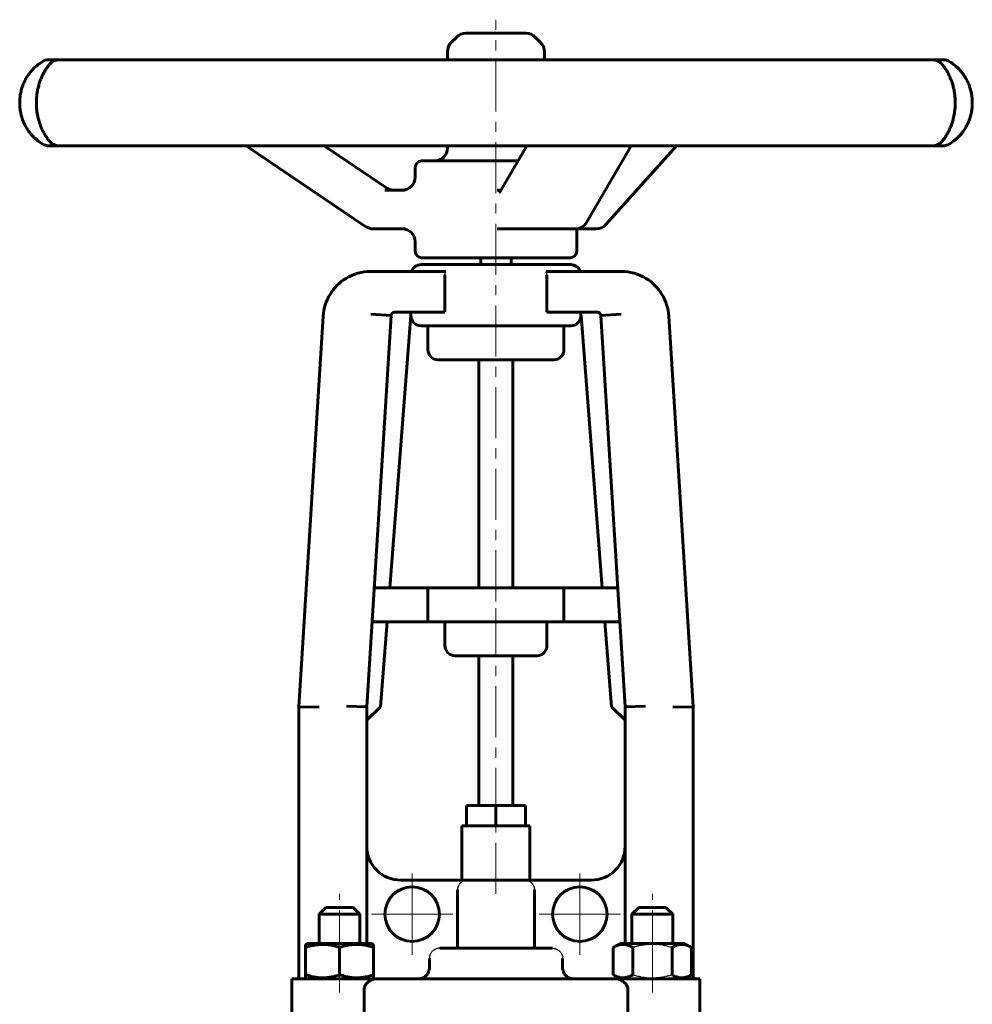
# Model space of a CAD drawing. Header units: millimetres. Extents: x -77 to 77, y -125 to 127.
# Tile 2 of 2: x -70 to 70, y -18 to 127. Entities that reach past the tile are written whole.
import ezdxf

# ---------------------------------------------------------------- set-up
doc = ezdxf.new("R2010")
doc.units = ezdxf.units.MM
for name, pattern in [('K5LT-1', [0]), ('K5LT_AXLED', [12, 7.5, -1.5, 1.5, -1.5]), ('K5LT_BASIC', [0])]:
    doc.linetypes.add(name, pattern=pattern)
doc.layers.add('Системный слой (1)', color=7, linetype='Continuous', true_color=0x6c6c6c)

# ---------------------------------------------------------------- blocks, each defined once
blk = doc.blocks.new('U0')
at = {"layer": 'Системный слой (1)', "color": 150, "linetype": 'K5LT_BASIC', "lineweight": 60, "true_color": 0x0080ff}
for p, q in [((-23, -9.05025), (-27.75, -9.05025)), ((-18.25, -9.05025), (-23, -9.05025))]:
    blk.add_line(p, q, dxfattribs=at)
blk = doc.blocks.new('U1')
at = {"layer": 'Системный слой (1)', "color": 150, "linetype": 'K5LT_BASIC', "lineweight": 60, "true_color": 0x0080ff}
for start, end in [(44.8151, 57.9094), (302.0906, 315.1846)]:
    blk.add_arc((62.96, 114.53), 7.12, start, end, dxfattribs=at)
blk = doc.blocks.new('U2')
at = {"layer": 'Системный слой (1)', "color": 150, "linetype": 'K5LT_BASIC', "lineweight": 60, "true_color": 0x0080ff}
for p, q in [((67.04, 120.37), (66.73, 120.57)), ((67.48, 120.04), (67.04, 120.37)), ((67.7, 119.85), (67.48, 120.04)), ((67.81, 119.75), (67.7, 119.85)), ((67.87, 119.7), (67.81, 119.75)), ((67.9, 119.67), (67.87, 119.7)), ((67.91, 119.66), (67.9, 119.67)), ((68.06, 119.51), (67.91, 119.66)), ((66.73, 108.5), (67.16, 108.78)), ((67.16, 108.78), (67.61, 109.13)), ((67.61, 109.13), (67.93, 109.42)), ((67.93, 109.42), (67.94, 109.44)), ((67.94, 109.44), (67.97, 109.46)), ((67.97, 109.46), (68.03, 109.52)), ((68.03, 109.52), (68.07, 109.57))]:
    blk.add_line(p, q, dxfattribs=at)
blk = doc.blocks.new('U3')
at = {"layer": 'Системный слой (1)', "color": 150, "linetype": 'K5LT_BASIC', "lineweight": 60, "true_color": 0x0080ff}
for p, q in [((-7.12, 120.86), (-7.12, 122.06)), ((-7.12, 107.89), (-7.12, 108.21))]:
    blk.add_line(p, q, dxfattribs=at)
blk = doc.blocks.new('U4')
at = {"layer": 'Системный слой (1)', "color": 150, "linetype": 'K5LT_BASIC', "lineweight": 60, "true_color": 0x0080ff}
for p, q in [((4.4, 124.75), (-4.44, 124.75)), ((4.44, 124.75), (4.4, 124.75))]:
    blk.add_line(p, q, dxfattribs=at)
blk = doc.blocks.new('U5')
at = {"layer": 'Системный слой (1)', "color": 150, "linetype": 'K5LT_BASIC', "lineweight": 60, "true_color": 0x0080ff}
for start, end in [(122.0906, 133.4652), (226.5345, 237.9094)]:
    blk.add_arc((-62.96, 114.53), 7.12, start, end, dxfattribs=at)
blk = doc.blocks.new('U6')
at = {"layer": 'Системный слой (1)', "color": 150, "linetype": 'K5LT_BASIC', "lineweight": 60, "true_color": 0x0080ff}
for p, q in [((-11.87, 103.6), (-11.87, 105.04)), ((-11.87, 92.69), (-11.87, 94.1))]:
    blk.add_line(p, q, dxfattribs=at)
blk = doc.blocks.new('U7')
at = {"layer": 'Системный слой (1)', "color": 150, "linetype": 'K5LT_BASIC', "lineweight": 60, "true_color": 0x0080ff}
for p, q in [((-67.1, 120.33), (-67.48, 120.04)), ((-66.73, 120.57), (-67.1, 120.33)), ((-67.48, 120.04), (-67.87, 119.7)), ((-67.87, 109.36), (-67.86, 109.36)), ((-67.86, 109.36), (-67.48, 109.02)), ((-67.48, 109.02), (-67.1, 108.73)), ((-67.1, 108.73), (-66.73, 108.5))]:
    blk.add_line(p, q, dxfattribs=at)
blk = doc.blocks.new('U8')
at = {"layer": 'Системный слой (1)', "color": 150, "linetype": 'K5LT_BASIC', "lineweight": 60, "true_color": 0x0080ff}
for p, q in [((-10.01, -13.5), (-9.8, -12.75)), ((-11.32, -14.25), (-10.57, -14.05)), ((-10.57, -14.05), (-10.01, -13.5))]:
    blk.add_line(p, q, dxfattribs=at)
blk = doc.blocks.new('U9')
at = {"layer": 'Системный слой (1)', "color": 150, "linetype": 'K5LT_BASIC', "lineweight": 60, "true_color": 0x0080ff}
for p, q in [((10.01, -13.5), (9.8, -12.75)), ((10.57, -14.05), (10.01, -13.5)), ((11.32, -14.25), (10.57, -14.05))]:
    blk.add_line(p, q, dxfattribs=at)
blk = doc.blocks.new('U10')
at = {"layer": 'Системный слой (1)', "color": 30, "linetype": 'K5LT_AXLED', "lineweight": 18, "true_color": 0xff8000}
for q in [(-12.33, 1.25), (-18.33, -4.75), (-6.33, -4.75), (-12.33, -10.75)]:
    blk.add_line((-12.33, -4.75), q, dxfattribs=at)
blk = doc.blocks.new('U11')
at = {"layer": 'Системный слой (1)', "color": 30, "linetype": 'K5LT_AXLED', "lineweight": 18, "true_color": 0xff8000}
for q in [(12.33, 1.25), (6.33, -4.75), (18.33, -4.75), (12.33, -10.75)]:
    blk.add_line((12.33, -4.75), q, dxfattribs=at)

msp = doc.modelspace()

# ---------------------------------------------------------------- linework, layer by layer
at = {"layer": 'Системный слой (1)', "color": 30, "linetype": 'K5LT_AXLED', "lineweight": 18, "true_color": 0xff8000}
for p, q in [((0, 41.24), (0, 126.75)), ((0, 9.25), (0, 40.24)), ((0, -1.75), (0, 10.25)), ((-23, -11.64), (-23, -1.75)), ((23, -11.64), (23, -1.75)), ((-23, -16.25), (-23, -11.66)), ((23, -16.25), (23, -11.66))]:
    msp.add_line(p, q, dxfattribs=at)
at = {"layer": 'Системный слой (1)', "color": 150, "linetype": 'K5LT_BASIC', "lineweight": 60, "true_color": 0x0080ff}
for p, q in [((-5.78, 124.19), (-6.57, 123.41)), ((5.78, 124.19), (6.57, 123.41)), ((7.13, 120.86), (7.13, 122.06)), ((-65.72, 120.86), (-65.74, 120.86)), ((-64.21, 120.86), (-65.72, 120.86)), ((-57.49, 120.86), (-64.21, 120.86)), ((-50.31, 120.86), (-57.49, 120.86)), ((-36.09, 120.86), (-50.31, 120.86)), ((-24.88, 120.86), (-36.09, 120.86)), ((-6.43, 120.86), (-24.88, 120.86)), ((6.25, 120.86), (-6.43, 120.86)), ((24.71, 120.86), (6.25, 120.86)), ((35.95, 120.86), (24.71, 120.86)), ((50.19, 120.86), (35.95, 120.86)), ((57.41, 120.86), (50.19, 120.86)), ((64.17, 120.86), (57.41, 120.86)), ((65.72, 120.86), (64.17, 120.86)), ((65.74, 120.86), (65.72, 120.86)), ((-65.74, 108.21), (-65.72, 108.21)), ((-65.72, 108.21), (-64.21, 108.21)), ((-64.21, 108.21), (-57.49, 108.21)), ((-57.49, 108.21), (-50.31, 108.21)), ((-50.31, 108.21), (-36.09, 108.21)), ((-19.13, 96.32), (-36.73, 108.21)), ((-36.09, 108.21), (-24.88, 108.21)), ((-16.1, 102.02), (-25.28, 108.21)), ((-24.88, 108.21), (-6.43, 108.21)), ((-6.43, 108.21), (6.25, 108.21)), ((0.56, 101.4), (4.53, 108.21)), ((6.25, 108.21), (24.71, 108.21)), ((13.31, 96.94), (19.88, 108.21)), ((16.15, 96.63), (26.55, 108.21)), ((24.71, 108.21), (35.95, 108.21)), ((35.95, 108.21), (50.19, 108.21)), ((50.19, 108.21), (57.41, 108.21)), ((57.41, 108.21), (64.17, 108.21)), ((64.17, 108.21), (65.72, 108.21)), ((65.72, 108.21), (65.74, 108.21)), ((3.23, 105.99), (-10.93, 105.99)), ((-13.29, 101.7), (-16.34, 101.7)), ((0.73, 101.7), (0.17, 101.7)), ((-18.06, 96), (-13.29, 96)), ((0.17, 96), (2.05, 96)), ((2.05, 96), (11.67, 96)), ((11.88, 92.69), (11.88, 96.01)), ((11.88, 96), (14.74, 96)), ((-10.93, 91.74), (10.93, 91.74)), ((-2.25, 90.74), (-2.25, 91.74)), ((2.25, 90.74), (2.25, 91.74)), ((-11, 90.74), (11, 90.74)), ((-18.42, 89.74), (-7.36, 89.74)), ((-7.5, 83.74), (-7.5, 89.24)), ((7.36, 89.74), (18.42, 89.74)), ((7.5, 83.74), (7.5, 89.24)), ((-25.41, 83.17), (-29, 25.75)), ((-15.4, 83.27), (-19, 25.75)), ((-18.4, 83.46), (-15.4, 83.27)), ((-12.51, 83.27), (-15.63, 43.24)), ((-14.91, 83.74), (-7.5, 83.74)), ((-12.5, 83.24), (-12.5, 83.31)), ((7.5, 83.74), (14.91, 83.74)), ((12.5, 83.24), (12.5, 83.31)), ((12.51, 83.27), (15.63, 43.24)), ((18.4, 83.46), (15.4, 83.27)), ((15.4, 83.27), (19, 25.75)), ((25.41, 83.17), (29, 25.75)), ((-11, 81.74), (11, 81.74)), ((-10, 81.74), (-10, 78.24)), ((10, 81.74), (10, 78.24)), ((8.5, 76.74), (-8.5, 76.74)), ((-2.5, 43.24), (-2.5, 76.74)), ((2.5, 43.24), (2.5, 76.74)), ((-10, 43.24), (-17.91, 43.24)), ((10, 43.24), (-10, 43.24)), ((-10, 43.24), (-10, 38.24)), ((10, 43.24), (10, 38.24)), ((17.91, 43.24), (10, 43.24)), ((-10, 38.24), (-18.22, 38.24)), ((-16.02, 38.24), (-17, 25.75)), ((10, 38.24), (-10, 38.24)), ((-7.5, 38.24), (-7.5, 34.74)), ((7.5, 38.24), (7.5, 34.74)), ((18.22, 38.24), (10, 38.24)), ((16.02, 38.24), (17, 25.75)), ((6, 33.24), (-6, 33.24)), ((-2.5, 11.25), (-2.5, 33.24)), ((2.5, 11.25), (2.5, 33.24)), ((-29, -14.25), (-29, 25.75)), ((-26, 25.66), (-29, 25.75)), ((-19, 25.75), (-22, 25.84)), ((-17, 25.75), (-19, 23.75)), ((-19, -9.05), (-19, 25.75)), ((17, 25.75), (19, 23.75)), ((22, 25.84), (19, 25.75)), ((19, -9.05), (19, 25.75)), ((29, 25.75), (26, 25.66)), ((29, -14.25), (29, 25.75)), ((-4.33, 11.25), (0, 11.25)), ((-4.33, 8.25), (-4.33, 11.25)), ((0, 11.25), (4.33, 11.25)), ((0, 8.25), (0, 11.25)), ((4.33, 8.25), (4.33, 11.25)), ((-5, 0.25), (-5, 8.25)), ((-5, 8.25), (-4.33, 8.25)), ((-4.33, 8.25), (0, 8.25)), ((0, 8.25), (4.33, 8.25)), ((4.33, 8.25), (5, 8.25)), ((5, 0.25), (5, 8.25)), ((-4.58, 0.25), (-14, 0.25)), ((-4.58, 0.25), (4.58, 0.25)), ((14, 0.25), (4.58, 0.25)), ((-5.66, -9.75), (-5.66, -1.16)), ((5.66, -9.75), (5.66, -1.16)), ((-26, -4.75), (-25, -3.75)), ((-25, -3.75), (-21, -3.75)), ((-20, -4.75), (-21, -3.75)), ((20, -4.75), (21, -3.75)), ((21, -3.75), (25, -3.75)), ((26, -4.75), (25, -3.75)), ((-26, -4.75), (-20, -4.75)), ((-26, -9.05), (-26, -4.75)), ((-20, -9.05), (-20, -4.75)), ((20, -9.05), (20, -4.75)), ((20, -4.75), (26, -4.75)), ((26, -9.05), (26, -4.75)), ((-28, -9.19), (-27.75, -9.05)), ((-28, -9.64), (-28, -9.19)), ((-28, -13.66), (-28, -9.64)), ((-23, -13.66), (-23, -9.64)), ((-18, -9.19), (-18.25, -9.05)), ((-18, -9.19), (-18, -9.64)), ((-18, -13.66), (-18, -9.64)), ((-8.26, -9.75), (8.26, -9.75)), ((17.23, -9.64), (18.25, -9.05)), ((17.23, -13.66), (17.23, -9.64)), ((27.75, -9.05), (18.25, -9.05)), ((20.11, -13.66), (20.11, -9.64)), ((25.89, -13.66), (25.89, -9.64)), ((28.77, -9.64), (27.75, -9.05)), ((28.77, -13.66), (28.77, -9.64)), ((-9.8, -12.75), (-9.8, -11.25)), ((9.8, -12.75), (9.8, -11.25)), ((-30, -24.25), (-30, -14.25)), ((-30, -14.25), (-17.64, -14.25)), ((-28, -14.11), (-28, -13.66)), ((-27.75, -14.25), (-28, -14.11)), ((-18.25, -14.25), (-18, -14.11)), ((-18, -13.66), (-18, -14.11)), ((-17.64, -14.25), (17.64, -14.25)), ((18.25, -14.25), (17.23, -13.66)), ((17.64, -14.25), (30, -14.25)), ((27.75, -14.25), (28.77, -13.66)), ((30, -24.25), (30, -14.25)), ((-19.39, -24.25), (-19.39, -15.75)), ((19.39, -24.25), (19.39, -15.75))]:
    msp.add_line(p, q, dxfattribs=at)
for centre in [(-12.33, -4.75), (12.33, -4.75)]:
    msp.add_circle(centre, 4, dxfattribs=at)
for centre, radius, start, end in [((-4.44, 122.85), 1.9, 90, 135), ((4.44, 122.85), 1.9, 45, 90), ((-5.23, 122.06), 1.9, 135, 180), ((5.22, 122.06), 1.9, 0, 45), ((-65.74, 118.96), 1.9, 90, 122.0906), ((-64.21, 118.96), 1.9, 90, 140.3825), ((64.17, 118.96), 1.9, 36.1608, 90), ((65.74, 118.96), 1.9, 57.9094, 90), ((-64.21, 110.11), 1.9, 219.6125, 270), ((64.17, 110.11), 1.9, 270, 322.0567), ((-65.74, 110.11), 1.9, 237.9094, 270), ((-9.03, 107.89), 1.9, 270, 0), ((65.74, 110.11), 1.9, 270, 302.0906), ((-10.93, 105.04), 0.95, 90, 180), ((-13.78, 103.6), 1.9, 270, 0), ((-18.06, 97.9), 1.9, 235.9772, 270), ((-13.78, 94.1), 1.9, 0, 90), ((11.67, 97.9), 1.9, 270, 329.7571), ((14.74, 97.9), 1.9, 270, 318.0662), ((-10.93, 92.69), 0.95, 180, 270), ((10.93, 92.69), 0.95, 270, 0), ((-11, 89.24), 1.5, 90, 160.5288), ((11, 89.24), 1.5, 19.4712, 90), ((-18.42, 82.74), 7, 121.2729, 176.423), ((-18.42, 82.74), 7, 90, 121.2729), ((18.42, 82.74), 7, 58.7271, 90), ((18.42, 82.74), 7, 3.577, 58.7271), ((-14.91, 83.24), 0.5, 90, 176.423), ((-11, 83.24), 1.5, 180, 270), ((11, 83.24), 1.5, 270, 0), ((14.91, 83.24), 0.5, 3.577, 90), ((-8.5, 78.24), 1.5, 180, 270), ((8.5, 78.24), 1.5, 270, 0), ((-6, 34.74), 1.5, 180, 270), ((6, 34.74), 1.5, 270, 0), ((-14, 5.25), 5, 180, 270), ((14, 5.25), 5, 270, 0)]:
    msp.add_arc(centre, radius, start, end, dxfattribs=at)
for centre, major_axis, ratio, start_param, end_param in [((-65.72, 118.96), (0, 1.9), 0.999737, 0, 0.560086), ((-64.21, 118.96), (-1.46, 1.21), 0.94271, 0.000018, 0.000972), ((-50.31, 118.96), (0, -1.9), 0.966028, 3.141593, 3.14204), ((64.17, 118.96), (1.47, 1.2), 0.943278, 6.241348, 6.28213), ((65.72, 118.96), (0, 1.9), 0.999672, 5.723099, 6.283185), ((-64.21, 110.11), (-1.46, -1.21), 0.94271, 6.282211, 6.283083), ((64.17, 110.11), (1.47, -1.2), 0.943278, 0.001053, 0.041758), ((-65.72, 110.11), (0, -1.9), 0.999737, 5.723099, 6.283185), ((65.72, 110.11), (0, -1.9), 0.999672, 0, 0.560086), ((-18.06, 97.9), (-1.06, -1.57), 0.101242, 0, 0.000021), ((11.67, 97.9), (1.64, -0.96), 0.764703, 0, 0.000022), ((14.74, 97.9), (1.41, -1.27), 0.663461, 6.283154, 6.283185), ((-11.8, 83.24), (0.707, 0), 0.707107, 3.002499, 3.086396), ((11.8, 83.24), (0.707, 0), 0.707107, 0.055197, 0.139094)]:
    msp.add_ellipse(centre, major_axis=major_axis, ratio=ratio, start_param=start_param, end_param=end_param, dxfattribs=at)
for points, knots in [([(-65.68, 108.9), (-65.78, 109.02), (-65.9, 109.18), (-66.12, 109.49), (-66.22, 109.64), (-66.42, 109.96), (-66.52, 110.15), (-66.71, 110.52), (-66.8, 110.72), (-66.96, 111.11), (-67.04, 111.3), (-67.17, 111.71), (-67.23, 111.92), (-67.34, 112.34), (-67.39, 112.56), (-67.47, 112.98), (-67.5, 113.17), (-67.55, 113.58), (-67.57, 113.79), (-67.59, 114.22), (-67.59, 114.44), (-67.59, 114.89), (-67.58, 115.11), (-67.54, 115.55), (-67.52, 115.76), (-67.45, 116.18), (-67.42, 116.38), (-67.33, 116.79), (-67.27, 117), (-67.16, 117.41), (-67.09, 117.61), (-66.95, 117.99), (-66.88, 118.17), (-66.72, 118.52), (-66.64, 118.69), (-66.47, 119), (-66.39, 119.15), (-66.21, 119.45), (-66.11, 119.6), (-65.91, 119.87), (-65.81, 120), (-65.71, 120.13), (-65.69, 120.15), (-65.68, 120.17)], [0, 0, 0, 0, 1.665967, 1.665967, 2.925736, 2.925736, 4.217928, 4.217928, 5.395551, 5.395551, 6.450072, 6.450072, 7.480726, 7.480726, 8.489917, 8.489917, 9.350932, 9.350932, 10.245778, 10.245778, 11.185119, 11.185119, 12.1427, 12.1427, 13.060975, 13.060975, 13.972873, 13.972873, 14.954235, 14.954235, 15.98008, 15.98008, 17.002167, 17.002167, 18.053973, 18.053973, 19.11567, 19.11567, 20.407981, 20.407981, 21.735615, 21.735615, 21.99957, 21.99957, 21.99957, 21.99957]), ([(65.64, 120.16), (65.65, 120.15), (65.66, 120.15), (65.77, 119.99), (65.87, 119.87), (66.1, 119.55), (66.2, 119.39), (66.41, 119.04), (66.51, 118.85), (66.7, 118.47), (66.79, 118.28), (66.94, 117.89), (67.01, 117.69), (67.15, 117.29), (67.21, 117.08), (67.31, 116.65), (67.36, 116.43), (67.43, 116), (67.46, 115.78), (67.51, 115.36), (67.52, 115.14), (67.54, 114.71), (67.54, 114.48), (67.53, 114.03), (67.52, 113.81), (67.48, 113.38), (67.45, 113.17), (67.38, 112.76), (67.34, 112.56), (67.25, 112.15), (67.2, 111.95), (67.07, 111.55), (67.01, 111.35), (66.86, 110.97), (66.79, 110.79), (66.63, 110.44), (66.54, 110.27), (66.35, 109.93), (66.26, 109.77), (66.07, 109.47), (65.97, 109.33), (65.8, 109.1), (65.74, 109.03), (65.67, 108.93), (65.67, 108.93), (65.66, 108.93), (65.66, 108.93), (65.66, 108.92), (65.65, 108.91), (65.64, 108.91)], [0, 0, 0, 0, 0.095737, 0.095737, 1.670665, 1.670665, 3.075643, 3.075643, 4.359186, 4.359186, 5.520901, 5.520901, 6.557094, 6.557094, 7.587636, 7.587636, 8.594112, 8.594112, 9.531812, 9.531812, 10.438798, 10.438798, 11.388211, 11.388211, 12.342658, 12.342658, 13.243927, 13.243927, 14.160888, 14.160888, 15.147211, 15.147211, 16.177951, 16.177951, 17.205599, 17.205599, 18.331338, 18.331338, 19.557486, 19.557486, 20.85689, 20.85689, 21.857028, 21.857028, 21.892643, 21.892643, 21.904346, 21.904346, 21.999569, 21.999569, 21.999569, 21.999569]), ([(-67.87, 119.7), (-68.05, 119.53), (-68.22, 119.35), (-68.55, 118.96), (-68.7, 118.75), (-68.98, 118.35), (-69.1, 118.14), (-69.33, 117.71), (-69.43, 117.49), (-69.61, 117.03), (-69.7, 116.8), (-69.83, 116.33), (-69.89, 116.09), (-69.97, 115.63), (-70, 115.4), (-70.04, 114.94), (-70.05, 114.71), (-70.05, 114.24), (-70.04, 114), (-69.99, 113.52), (-69.95, 113.29), (-69.86, 112.84), (-69.8, 112.62), (-69.67, 112.18), (-69.59, 111.96), (-69.41, 111.52), (-69.3, 111.3), (-69.08, 110.89), (-68.96, 110.69), (-68.7, 110.3), (-68.56, 110.12), (-68.35, 109.87), (-68.29, 109.81), (-68.17, 109.67), (-68.11, 109.6), (-68.02, 109.51), (-68, 109.49), (-67.97, 109.46), (-67.96, 109.46), (-67.95, 109.44), (-67.94, 109.44), (-67.93, 109.42), (-67.93, 109.42), (-67.92, 109.41), (-67.91, 109.4), (-67.89, 109.39), (-67.88, 109.37), (-67.87, 109.36)], [0, 0, 0, 0, 1.839765, 1.839765, 3.53353, 3.53353, 5.07602, 5.07602, 6.569862, 6.569862, 8.051099, 8.051099, 9.455736, 9.455736, 10.769739, 10.769739, 12.083986, 12.083986, 13.479295, 13.479295, 14.823144, 14.823144, 16.12976, 16.12976, 17.538383, 17.538383, 19.020735, 19.020735, 20.520176, 20.520176, 22.079913, 22.079913, 22.715398, 22.715398, 23.388273, 23.388273, 23.613921, 23.613921, 23.689592, 23.689592, 23.765264, 23.765264, 23.808208, 23.808208, 23.877734, 23.877734, 24, 24, 24, 24]), ([(68.07, 109.57), (68.24, 109.74), (68.42, 109.94), (68.73, 110.34), (68.87, 110.55), (69.12, 110.96), (69.24, 111.17), (69.45, 111.61), (69.54, 111.84), (69.71, 112.3), (69.78, 112.54), (69.9, 113), (69.95, 113.23), (70.01, 113.69), (70.03, 113.93), (70.06, 114.4), (70.06, 114.64), (70.04, 115.13), (70.01, 115.37), (69.95, 115.84), (69.9, 116.06), (69.79, 116.5), (69.73, 116.72), (69.57, 117.16), (69.48, 117.38), (69.28, 117.81), (69.17, 118.02), (69.02, 118.27), (68.99, 118.32), (68.94, 118.4), (68.92, 118.43), (68.9, 118.46), (68.9, 118.47), (68.89, 118.48), (68.88, 118.49), (68.88, 118.5), (68.87, 118.51), (68.86, 118.52), (68.86, 118.53), (68.84, 118.55), (68.83, 118.57), (68.79, 118.62), (68.77, 118.66), (68.7, 118.75), (68.65, 118.82), (68.51, 119.01), (68.41, 119.13), (68.23, 119.33), (68.14, 119.43), (68.06, 119.51)], [0, 0, 0, 0, 2.15533, 2.15533, 4.112477, 4.112477, 5.892637, 5.892637, 7.67784, 7.67784, 9.417521, 9.417521, 11.030609, 11.030609, 12.612153, 12.612153, 14.265156, 14.265156, 15.922799, 15.922799, 17.483242, 17.483242, 19.084606, 19.084606, 20.805847, 20.805847, 22.597479, 22.597479, 23.038857, 23.038857, 23.292578, 23.292578, 23.356008, 23.356008, 23.419438, 23.419438, 23.465369, 23.465369, 23.54848, 23.54848, 23.710327, 23.710327, 24.031835, 24.031835, 24.670477, 24.670477, 25.939011, 25.939011, 27, 27, 27, 27]), ([(-16.1, 102.02), (-16.1, 102.01), (-16.1, 102.01), (-16.1, 102.01), (-16.09, 102.01), (-16.09, 102), (-16.08, 102), (-16.07, 101.99), (-16.06, 101.98), (-16.03, 101.97), (-16.01, 101.95), (-15.95, 101.92), (-15.91, 101.9), (-15.81, 101.85), (-15.74, 101.82), (-15.6, 101.77), (-15.53, 101.76), (-15.39, 101.72), (-15.32, 101.71), (-15.19, 101.7), (-15.13, 101.7), (-15.07, 101.7), (-15.07, 101.7), (-15.07, 101.7)], [0, 0, 0, 0, 0.078002, 0.078002, 0.208005, 0.208005, 0.442011, 0.442011, 0.884022, 0.884022, 1.742043, 1.742043, 3.354047, 3.354047, 6.154047, 6.154047, 8.954047, 8.954047, 11.754047, 11.754047, 13.999618, 13.999618, 14, 14, 14, 14]), ([(0.54, 101.38), (0.55, 101.38), (0.55, 101.38), (0.55, 101.38), (0.55, 101.38), (0.55, 101.38), (0.55, 101.39), (0.55, 101.39), (0.56, 101.39), (0.56, 101.4)], [0, 0, 0, 0, 0.2, 0.2, 0.4, 0.4, 0.6, 0.6, 1, 1, 1, 1]), ([(-12.48, 83.74), (-12.48, 83.74), (-12.49, 83.73), (-12.49, 83.7), (-12.5, 83.66), (-12.5, 83.61), (-12.5, 83.55), (-12.5, 83.48), (-12.5, 83.44), (-12.5, 83.38), (-12.5, 83.34), (-12.5, 83.31)], [0, 0, 0, 0, 2.523662, 3.750713, 5.390904, 6.421809, 8.489819, 9.348469, 10.079378, 10.818888, 12, 12, 12, 12]), ([(12.48, 83.74), (12.48, 83.74), (12.49, 83.73), (12.49, 83.7), (12.5, 83.66), (12.5, 83.61), (12.5, 83.55), (12.5, 83.48), (12.5, 83.42), (12.5, 83.37), (12.5, 83.33), (12.5, 83.31)], [0, 0, 0, 0, 2.523944, 3.75112, 5.391336, 6.414156, 8.433498, 9.40631, 10.200583, 11.240693, 12, 12, 12, 12]), ([(-23, -9.64), (-23.28, -9.55), (-23.69, -9.43), (-24.24, -9.31), (-24.61, -9.25), (-24.96, -9.21), (-25.26, -9.2), (-25.61, -9.19), (-25.98, -9.21), (-26.43, -9.26), (-27.11, -9.37), (-27.64, -9.52), (-28, -9.64)], [0, 0, 0, 0, 2.259309, 3.219175, 4.306071, 5.100503, 5.904859, 6.674572, 7.743491, 8.780356, 10.126867, 13, 13, 13, 13]), ([(-18, -9.64), (-18.28, -9.55), (-18.69, -9.43), (-19.24, -9.31), (-19.61, -9.25), (-19.96, -9.21), (-20.26, -9.2), (-20.61, -9.19), (-20.98, -9.21), (-21.43, -9.26), (-22.11, -9.37), (-22.64, -9.52), (-23, -9.64)], [0, 0, 0, 0, 2.259309, 3.219175, 4.306071, 5.100503, 5.904859, 6.674572, 7.743491, 8.780356, 10.126867, 13, 13, 13, 13]), ([(20.11, -9.64), (19.92, -9.53), (19.64, -9.39), (19.29, -9.28), (19.08, -9.23), (18.88, -9.2), (18.68, -9.19), (18.46, -9.2), (18.21, -9.24), (17.86, -9.33), (17.53, -9.47), (17.29, -9.6), (17.23, -9.64)], [0, 0, 0, 0, 2.66649, 3.810425, 4.700444, 5.503844, 6.499853, 7.395429, 8.43653, 9.794823, 12.05967, 13, 13, 13, 13]), ([(28.77, -9.64), (28.58, -9.53), (28.3, -9.39), (27.95, -9.28), (27.74, -9.23), (27.54, -9.2), (27.34, -9.19), (27.12, -9.2), (26.87, -9.24), (26.52, -9.33), (26.19, -9.47), (25.95, -9.6), (25.89, -9.64)], [0, 0, 0, 0, 2.66649, 3.810425, 4.700444, 5.503844, 6.499853, 7.395429, 8.43653, 9.794823, 12.05967, 13, 13, 13, 13]), ([(-28, -13.66), (-27.72, -13.75), (-27.31, -13.87), (-26.76, -13.99), (-26.39, -14.05), (-26.04, -14.09), (-25.74, -14.1), (-25.39, -14.11), (-25.02, -14.09), (-24.57, -14.05), (-23.89, -13.93), (-23.36, -13.78), (-23, -13.66)], [0, 0, 0, 0, 2.259309, 3.219175, 4.306071, 5.100503, 5.904859, 6.674572, 7.743491, 8.780356, 10.126867, 13, 13, 13, 13]), ([(-23, -13.66), (-22.72, -13.75), (-22.31, -13.87), (-21.76, -13.99), (-21.39, -14.05), (-21.04, -14.09), (-20.74, -14.1), (-20.39, -14.11), (-20.02, -14.09), (-19.57, -14.05), (-18.89, -13.93), (-18.36, -13.78), (-18, -13.66)], [0, 0, 0, 0, 2.259309, 3.219175, 4.306071, 5.100503, 5.904859, 6.674572, 7.743491, 8.780356, 10.126867, 13, 13, 13, 13]), ([(-17.64, -14.25), (-17.71, -14.25), (-17.85, -14.26), (-18.07, -14.32), (-18.28, -14.4), (-18.48, -14.51), (-18.65, -14.62), (-18.77, -14.7), (-18.87, -14.79), (-18.95, -14.86), (-19.03, -14.94), (-19.09, -15.01), (-19.17, -15.11), (-19.24, -15.21), (-19.3, -15.34), (-19.35, -15.44), (-19.38, -15.58), (-19.39, -15.67), (-19.39, -15.73), (-19.39, -15.75)], [0, 0, 0, 0, 2.179411, 4.307347, 6.353354, 8.291497, 10.128786, 11.127432, 11.805437, 13.073443, 13.684717, 14.277698, 15.223594, 16.351378, 16.903422, 18.108221, 18.733647, 19.683967, 20, 20, 20, 20]), ([(17.23, -13.66), (17.42, -13.77), (17.7, -13.91), (18.05, -14.02), (18.26, -14.07), (18.46, -14.1), (18.66, -14.11), (18.88, -14.1), (19.13, -14.06), (19.48, -13.97), (19.81, -13.83), (20.05, -13.7), (20.11, -13.66)], [0, 0, 0, 0, 2.66649, 3.810425, 4.700444, 5.503844, 6.499853, 7.395429, 8.43653, 9.794823, 12.05967, 13, 13, 13, 13]), ([(17.64, -14.25), (17.71, -14.25), (17.85, -14.26), (18.07, -14.32), (18.28, -14.4), (18.48, -14.51), (18.65, -14.62), (18.77, -14.7), (18.87, -14.79), (18.95, -14.86), (19.03, -14.94), (19.09, -15.01), (19.17, -15.11), (19.24, -15.21), (19.3, -15.34), (19.35, -15.44), (19.38, -15.58), (19.39, -15.67), (19.39, -15.73), (19.39, -15.75)], [0, 0, 0, 0, 2.179411, 4.307347, 6.353354, 8.291497, 10.128786, 11.127432, 11.805437, 13.073443, 13.684717, 14.277698, 15.223594, 16.351378, 16.903422, 18.108221, 18.733647, 19.683967, 20, 20, 20, 20]), ([(25.89, -13.66), (26.08, -13.77), (26.36, -13.91), (26.71, -14.02), (26.92, -14.07), (27.12, -14.1), (27.32, -14.11), (27.54, -14.1), (27.79, -14.06), (28.14, -13.97), (28.47, -13.83), (28.71, -13.7), (28.77, -13.66)], [0, 0, 0, 0, 2.66649, 3.810425, 4.700444, 5.503844, 6.499853, 7.395429, 8.43653, 9.794823, 12.05967, 13, 13, 13, 13])]:
    msp.add_open_spline(points, degree=3, knots=knots, dxfattribs=at)
at = {"layer": 'Системный слой (1)', "color": 7, "linetype": 'K5LT-1'}
for points, knots in [([(-7.5, 89.24), (-7.5, 89.25), (-7.5, 89.27), (-7.5, 89.29), (-7.5, 89.32), (-7.49, 89.35), (-7.49, 89.38), (-7.48, 89.41), (-7.48, 89.43), (-7.47, 89.46), (-7.46, 89.49), (-7.45, 89.53), (-7.44, 89.56), (-7.43, 89.6), (-7.41, 89.63), (-7.4, 89.67), (-7.37, 89.71), (-7.36, 89.73), (-7.36, 89.74)], [0, 0, 0, 0, 0.268834, 0.537667, 0.806501, 1.075335, 1.344169, 1.613002, 1.881836, 2.15067, 2.419503, 2.688337, 3.226005, 3.492306, 3.758608, 4.291211, 4.645606, 5, 5, 5, 5]), ([(7.5, 89.24), (7.5, 89.25), (7.5, 89.27), (7.5, 89.29), (7.5, 89.32), (7.49, 89.35), (7.49, 89.38), (7.48, 89.41), (7.48, 89.43), (7.47, 89.46), (7.46, 89.49), (7.45, 89.53), (7.44, 89.56), (7.43, 89.6), (7.41, 89.63), (7.4, 89.67), (7.37, 89.71), (7.36, 89.73), (7.36, 89.74)], [0, 0, 0, 0, 0.268834, 0.537667, 0.806501, 1.075335, 1.344169, 1.613002, 1.881836, 2.15067, 2.419503, 2.688337, 3.226005, 3.492306, 3.758608, 4.291211, 4.645606, 5, 5, 5, 5]), ([(-4.58, 0.25), (-4.61, 0.24), (-4.67, 0.22), (-4.78, 0.17), (-4.92, 0.1), (-5.07, 0), (-5.21, -0.12), (-5.33, -0.25), (-5.44, -0.4), (-5.53, -0.56), (-5.58, -0.7), (-5.61, -0.81), (-5.63, -0.89), (-5.64, -0.97), (-5.65, -1.03), (-5.66, -1.1), (-5.66, -1.14), (-5.66, -1.16)], [0, 0, 0, 0, 0.483339, 0.966678, 1.950028, 2.9162, 3.876233, 4.830351, 5.77905, 6.723051, 7.663256, 8.127629, 8.600708, 8.950531, 9.300354, 9.650177, 10, 10, 10, 10]), ([(4.58, 0.25), (4.61, 0.24), (4.67, 0.22), (4.78, 0.17), (4.92, 0.1), (5.07, 0), (5.21, -0.12), (5.33, -0.25), (5.44, -0.4), (5.53, -0.56), (5.58, -0.7), (5.61, -0.81), (5.63, -0.89), (5.64, -0.97), (5.65, -1.03), (5.66, -1.1), (5.66, -1.14), (5.66, -1.16)], [0, 0, 0, 0, 0.483339, 0.966678, 1.950028, 2.9162, 3.876233, 4.830351, 5.77905, 6.723051, 7.663256, 8.127629, 8.600708, 8.950531, 9.300354, 9.650177, 10, 10, 10, 10]), ([(-8.26, -9.75), (-8.29, -9.75), (-8.36, -9.75), (-8.48, -9.76), (-8.64, -9.79), (-8.82, -9.85), (-8.99, -9.92), (-9.15, -10.02), (-9.3, -10.13), (-9.43, -10.27), (-9.54, -10.41), (-9.64, -10.57), (-9.7, -10.71), (-9.74, -10.83), (-9.77, -10.95), (-9.79, -11.07), (-9.8, -11.18), (-9.8, -11.23), (-9.8, -11.25)], [0, 0, 0, 0, 0.513189, 1.026379, 2.052021, 3.076277, 4.098646, 5.118784, 6.136506, 7.151776, 8.164698, 9.175497, 10.184504, 10.682107, 11.192134, 12.198865, 12.599432, 13, 13, 13, 13]), ([(8.26, -9.75), (8.29, -9.75), (8.36, -9.75), (8.48, -9.76), (8.64, -9.79), (8.82, -9.85), (8.99, -9.92), (9.15, -10.02), (9.3, -10.13), (9.43, -10.27), (9.54, -10.41), (9.64, -10.57), (9.7, -10.71), (9.74, -10.83), (9.77, -10.95), (9.79, -11.07), (9.8, -11.18), (9.8, -11.23), (9.8, -11.25)], [0, 0, 0, 0, 0.513189, 1.026379, 2.052021, 3.076277, 4.098646, 5.118784, 6.136506, 7.151776, 8.164698, 9.175497, 10.184504, 10.682107, 11.192134, 12.198865, 12.599432, 13, 13, 13, 13]), ([(25.89, -9.64), (25.75, -9.6), (25.41, -9.51), (24.78, -9.36), (24.16, -9.26), (23.67, -9.22), (23.4, -9.2), (23.23, -9.2), (23.08, -9.19), (22.92, -9.19), (22.72, -9.2), (22.48, -9.21), (22.14, -9.23), (21.65, -9.29), (21.09, -9.39), (20.56, -9.52), (20.26, -9.6), (20.11, -9.64)], [0, 0, 0, 0, 3.152296, 8.024027, 14.430358, 17.4743, 18.996271, 20.518242, 21.409855, 22.301468, 24.084694, 25.867919, 27.651145, 31.792504, 37.072525, 40.536262, 44, 44, 44, 44]), ([(20.11, -13.66), (20.25, -13.7), (20.59, -13.79), (21.22, -13.94), (21.84, -14.04), (22.33, -14.08), (22.6, -14.1), (22.77, -14.1), (22.92, -14.11), (23.08, -14.11), (23.28, -14.1), (23.52, -14.09), (23.86, -14.07), (24.35, -14.01), (24.91, -13.91), (25.44, -13.78), (25.74, -13.7), (25.89, -13.66)], [0, 0, 0, 0, 3.152296, 8.024027, 14.430358, 17.4743, 18.996271, 20.518242, 21.409855, 22.301468, 24.084694, 25.867919, 27.651145, 31.792504, 37.072525, 40.536262, 44, 44, 44, 44])]:
    msp.add_open_spline(points, degree=3, knots=knots, dxfattribs=at)

# ---------------------------------------------------------------- block references
at = {"layer": 'Системный слой (1)'}
for name in ['U4', 'U3', 'U5', 'U7', 'U2', 'U1', 'U6', 'U10', 'U11', 'U0', 'U8', 'U9']:
    msp.add_blockref(name, (0, 0), dxfattribs=at)

doc.saveas('drawing.dxf')
